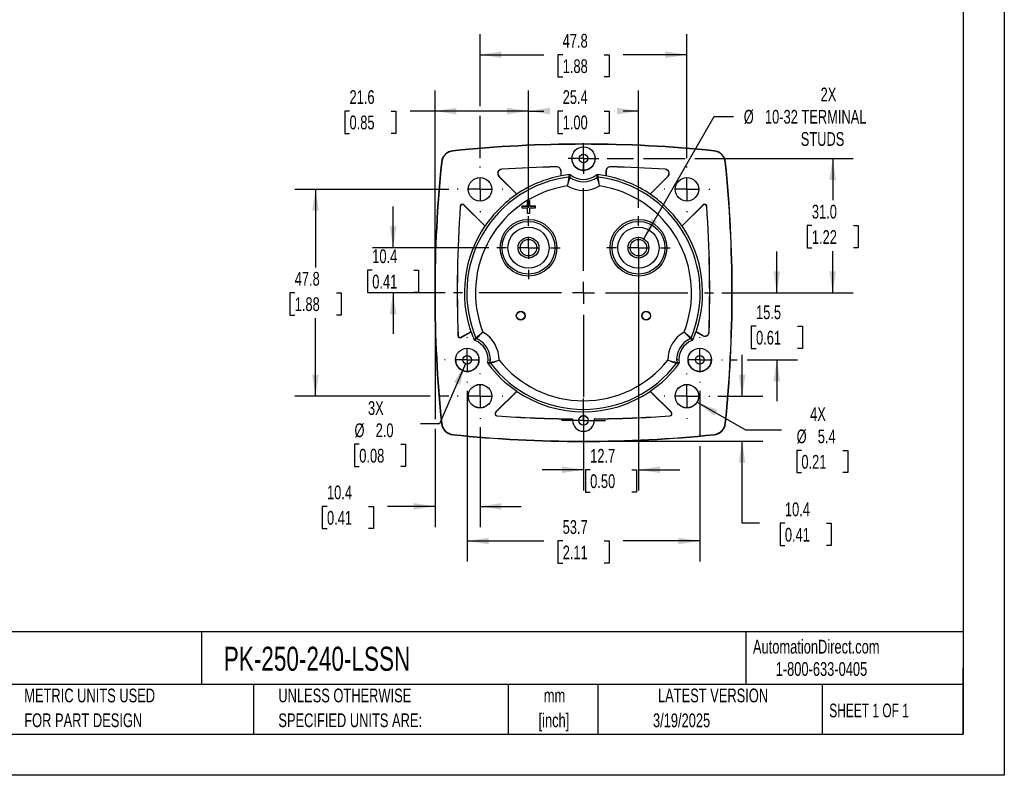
# Model space of a CAD drawing. Header units: millimetres. Extents: x 0 to 419, y 0 to 324.
# Tile 8 of 13: x 192 to 419, y 0 to 175. Entities that reach past the tile are written whole.
import ezdxf

# ---------------------------------------------------------------- set-up
doc = ezdxf.new("R2010")
doc.units = ezdxf.units.MM
doc.header["$LTSCALE"] = 1.5
doc.linetypes.add('CENTERX2', pattern=[20.32, 12.7, -2.54, 2.54, -2.54])
doc.layers.add('CENTER', color=40, linetype='CENTERX2')
doc.layers.add('DIMENSIONS', color=140, linetype='Continuous', lineweight=25)
doc.layers.add('TEXT', color=140, linetype='Continuous', lineweight=25)
doc.styles.add('SLDTEXTSTYLE0', font='TXT', dxfattribs={"width": 0.7})
doc.styles.add('SLDTEXTSTYLE1', font='TXT', dxfattribs={"width": 0.65})
doc.dimstyles.new('SLDDIMSTYLE0', dxfattribs={"dimtxt": 3.237012, "dimasz": 4.953, "dimexe": 0, "dimexo": 0.0625, "dimgap": 0.809253, "dimtad": 0, "dimtih": 1, "dimtoh": 1, "dimrnd": 1e-09, "dimzin": 12, "dimdsep": 46, "dimtxsty": 'SLDTEXTSTYLE0', "dimsah": 1, "dimcen": 0.09, "dimadec": 0, "dimazin": 3, "dimtfac": 1, "dimtofl": 0, "dimtmove": 0, "dimatfit": 3, "dimfxl": 0, "dimfrac": 2, "dimtolj": 1, "dimtzin": 12, "dimarcsym": 0})
doc.dimstyles.new('SLDDIMSTYLE2', dxfattribs={"dimtxt": 3.237012, "dimasz": 4.953, "dimexe": 0, "dimexo": 0.0625, "dimgap": 0.809253, "dimtad": 0, "dimtih": 1, "dimtoh": 1, "dimrnd": 1e-09, "dimzin": 12, "dimdsep": 46, "dimtxsty": 'SLDTEXTSTYLE0', "dimsah": 1, "dimcen": 0.09, "dimadec": 0, "dimazin": 3, "dimtfac": 1, "dimtmove": 0, "dimatfit": 0, "dimfxl": 0, "dimfrac": 2, "dimtolj": 1, "dimtzin": 12, "dimarcsym": 0})
doc.dimstyles.new('SLDDIMSTYLE4', dxfattribs={"dimtxt": 3.237012, "dimasz": 4.953, "dimexe": 0, "dimexo": 0.0625, "dimgap": 0.809253, "dimtad": 0, "dimtih": 1, "dimtoh": 1, "dimrnd": 1e-09, "dimzin": 4, "dimdsep": 46, "dimtxsty": 'SLDTEXTSTYLE0', "dimsah": 1, "dimcen": 0.09, "dimadec": 0, "dimazin": 1, "dimtfac": 1, "dimtofl": 0, "dimtmove": 0, "dimatfit": 3, "dimfxl": 0, "dimfrac": 2, "dimtolj": 1, "dimtzin": 12, "dimarcsym": 0})
doc.dimstyles.new('SLDDIMSTYLE5', dxfattribs={"dimtxt": 3.237012, "dimasz": 4.953, "dimexe": 0, "dimexo": 0.0625, "dimgap": 0.809253, "dimtad": 0, "dimtih": 1, "dimtoh": 1, "dimrnd": 1e-09, "dimzin": 12, "dimdsep": 46, "dimtxsty": 'SLDTEXTSTYLE0', "dimsah": 1, "dimcen": 0, "dimadec": 0, "dimazin": 3, "dimtfac": 1, "dimtofl": 0, "dimtmove": 0, "dimatfit": 3, "dimfxl": 0, "dimfrac": 2, "dimtolj": 1, "dimtzin": 12, "dimarcsym": 0})
doc.dimstyles.new('SLDDIMSTYLE6', dxfattribs={"dimtxt": 3.237012, "dimasz": 4.953, "dimexe": 0, "dimexo": 0.0625, "dimgap": 0.809253, "dimtad": 0, "dimtih": 1, "dimtoh": 1, "dimrnd": 1e-09, "dimzin": 12, "dimdsep": 46, "dimtxsty": 'SLDTEXTSTYLE0', "dimsah": 1, "dimcen": 0, "dimadec": 0, "dimazin": 3, "dimtfac": 1, "dimtofl": 0, "dimtmove": 0, "dimatfit": 3, "dimfxl": 0, "dimfrac": 2, "dimtolj": 1, "dimtzin": 12, "dimarcsym": 0})
doc.dimstyles.new('SLDDIMSTYLE7', dxfattribs={"dimtxt": 3.237012, "dimasz": 4.953, "dimexe": 0, "dimexo": 0.0625, "dimgap": 0.809253, "dimtad": 0, "dimtih": 1, "dimtoh": 1, "dimrnd": 1e-09, "dimzin": 4, "dimdsep": 46, "dimtxsty": 'SLDTEXTSTYLE0', "dimsah": 1, "dimcen": 0, "dimadec": 0, "dimazin": 1, "dimtfac": 1, "dimtofl": 0, "dimtmove": 0, "dimatfit": 3, "dimfxl": 0, "dimfrac": 2, "dimtolj": 1, "dimtzin": 12, "dimarcsym": 0})

# ---------------------------------------------------------------- blocks, each defined once
blk = doc.blocks.new('SW_NOTE_0_1')
at = {"layer": 'TEXT', "color": 0, "linetype": 'CENTERX2', "lineweight": 18, "char_height": 3.175, "attachment_point": 2, "style": 'SLDTEXTSTYLE0'}
for s, insert in [('mm', (4.27, 4.09)), ('[inch]', (4.14, -1.64))]:
    blk.add_mtext(s, dxfattribs=dict(at, insert=insert))
blk = doc.blocks.new('SW_NOTE_0_2')
at = {"layer": 'TEXT', "color": 0, "linetype": 'CENTERX2', "lineweight": 18, "char_height": 3.175, "attachment_point": 1, "style": 'SLDTEXTSTYLE0'}
for s, insert in [('UNLESS OTHERWISE', (0, 4.09)), ('SPECIFIED UNITS ARE:', (0, -1.64))]:
    blk.add_mtext(s, dxfattribs=dict(at, insert=insert))
blk = doc.blocks.new('SW_NOTE_0_6')
at = {"layer": 'TEXT', "color": 0, "linetype": 'CENTERX2', "lineweight": 18, "char_height": 3.175, "attachment_point": 1, "style": 'SLDTEXTSTYLE0'}
for s, insert in [('METRIC UNITS USED', (0, 4.09)), ('FOR PART DESIGN', (0, -1.64))]:
    blk.add_mtext(s, dxfattribs=dict(at, insert=insert))
blk = doc.blocks.new('_D_11')
at = {"layer": 'DIMENSIONS'}
for p, q in [((335.8, 124), (352.11, 152.25)), ((352.11, 152.25), (356.54, 152.25))]:
    blk.add_line(p, q, dxfattribs=at)
blk.add_solid([(335.8, 124), (338.93, 127.91), (337.61, 128.67)], dxfattribs=at)
at = {"layer": 'DIMENSIONS', "char_height": 3.175, "attachment_point": 1, "style": 'SLDTEXTSTYLE0'}
for s, insert in [('2X', (376.67, 158.92)), ('%%c', (358.92, 153.77)), ('10-32 TERMINAL', (363.81, 153.77)), ('STUDS', (372.08, 148.63))]:
    blk.add_mtext(s, dxfattribs=dict(at, insert=insert))
blk = doc.blocks.new('_D_12')
at = {"layer": 'DIMENSIONS'}
for p, q in [((298, 154.64), (298, 171.27)), ((345.8, 142.58), (345.8, 171.27)), ((298, 166.51), (312.7, 166.51)), ((317.09, 166.51), (316, 166.51)), ((316, 166.51), (316, 161.37)), ((326.71, 166.51), (327.79, 166.51)), ((327.79, 166.51), (327.79, 161.37)), ((345.8, 166.51), (331.09, 166.51)), ((316, 161.37), (317.09, 161.37)), ((327.79, 161.37), (326.71, 161.37)), ((298, 142.58), (298, 152.36))]:
    blk.add_line(p, q, dxfattribs=at)
for points in [[(298, 166.51), (302.95, 165.75), (302.95, 167.27)], [(345.8, 166.51), (340.84, 167.27), (340.84, 165.75)]]:
    blk.add_solid(points, dxfattribs=at)
at = {"layer": 'DIMENSIONS', "char_height": 3.175, "attachment_point": 1, "style": 'SLDTEXTSTYLE0'}
for s, insert in [('47.8', (317.09, 171.33)), ('1.88', (317.09, 165.46))]:
    blk.add_mtext(s, dxfattribs=dict(at, insert=insert))
blk = doc.blocks.new('_D_13')
at = {"layer": 'DIMENSIONS'}
for p, q in [((358.54, 87.61), (358.54, 97.14)), ((352.96, 87.61), (363.3, 87.61)), ((323.8, 77.21), (363.3, 77.21)), ((358.54, 58.24), (358.54, 77.21)), ((362.59, 58.24), (358.54, 58.24)), ((368.42, 58.24), (367.33, 58.24)), ((367.33, 58.24), (367.33, 53.09)), ((378.04, 58.24), (379.13, 58.24)), ((379.13, 58.24), (379.13, 53.09)), ((367.33, 53.09), (368.42, 53.09)), ((379.13, 53.09), (378.04, 53.09))]:
    blk.add_line(p, q, dxfattribs=at)
for points in [[(358.54, 87.61), (359.3, 92.57), (357.78, 92.57)], [(358.54, 77.21), (357.78, 72.26), (359.3, 72.26)]]:
    blk.add_solid(points, dxfattribs=at)
at = {"layer": 'DIMENSIONS', "char_height": 3.175, "attachment_point": 1, "style": 'SLDTEXTSTYLE0'}
for s, insert in [('10.4', (368.42, 63.06)), ('0.41', (368.42, 57.19))]:
    blk.add_mtext(s, dxfattribs=dict(at, insert=insert))
blk = doc.blocks.new('_D_14')
at = {"layer": 'DIMENSIONS'}
for p, q in [((287.6, 109.61), (287.6, 82.34)), ((287.6, 80.06), (287.6, 57.38)), ((298, 80.45), (298, 57.38)), ((262.65, 62.14), (261.57, 62.14)), ((261.57, 62.14), (261.57, 57)), ((272.27, 62.14), (273.36, 62.14)), ((273.36, 62.14), (273.36, 57)), ((287.6, 62.14), (276.66, 62.14)), ((298, 62.14), (307.52, 62.14)), ((261.57, 57), (262.65, 57)), ((273.36, 57), (272.27, 57))]:
    blk.add_line(p, q, dxfattribs=at)
for points in [[(287.6, 62.14), (282.64, 62.91), (282.64, 61.38)], [(298, 62.14), (302.95, 61.38), (302.95, 62.91)]]:
    blk.add_solid(points, dxfattribs=at)
at = {"layer": 'DIMENSIONS', "char_height": 3.175, "attachment_point": 1, "style": 'SLDTEXTSTYLE0'}
for s, insert in [('10.4', (262.65, 66.96)), ('0.41', (262.65, 61.09))]:
    blk.add_mtext(s, dxfattribs=dict(at, insert=insert))
blk = doc.blocks.new('_D_15')
at = {"layer": 'DIMENSIONS'}
for p, q in [((334.6, 120.02), (334.6, 65.85)), ((321.9, 79.55), (321.9, 65.85)), ((321.9, 70.61), (312.37, 70.61)), ((323.44, 70.61), (322.35, 70.61)), ((322.35, 70.61), (322.35, 65.47)), ((333.06, 70.61), (334.14, 70.61)), ((334.14, 70.61), (334.14, 65.47)), ((334.6, 70.61), (344.12, 70.61)), ((322.35, 65.47), (323.44, 65.47)), ((334.14, 65.47), (333.06, 65.47))]:
    blk.add_line(p, q, dxfattribs=at)
for points in [[(321.9, 70.61), (316.94, 71.37), (316.94, 69.85)], [(334.6, 70.61), (339.55, 69.85), (339.55, 71.37)]]:
    blk.add_solid(points, dxfattribs=at)
at = {"layer": 'DIMENSIONS', "char_height": 3.175, "attachment_point": 1, "style": 'SLDTEXTSTYLE0'}
for s, insert in [('12.7', (323.44, 75.43)), ('0.50', (323.44, 69.56))]:
    blk.add_mtext(s, dxfattribs=dict(at, insert=insert))
blk = doc.blocks.new('_D_16')
at = {"layer": 'DIMENSIONS'}
for p, q in [((290.83, 135.41), (255.23, 135.41)), ((260, 135.41), (260, 117.38)), ((255.19, 111.51), (254.1, 111.51)), ((254.1, 111.51), (254.1, 106.37)), ((264.81, 111.51), (265.89, 111.51)), ((265.89, 111.51), (265.89, 106.37)), ((254.1, 106.37), (255.19, 106.37)), ((260, 87.61), (260, 105.64)), ((265.89, 106.37), (264.81, 106.37)), ((286.45, 87.61), (255.23, 87.61)), ((290.83, 87.61), (288.74, 87.61))]:
    blk.add_line(p, q, dxfattribs=at)
for points in [[(260, 135.41), (259.23, 130.46), (260.76, 130.46)], [(260, 87.61), (260.76, 92.57), (259.23, 92.57)]]:
    blk.add_solid(points, dxfattribs=at)
at = {"layer": 'DIMENSIONS', "char_height": 3.175, "attachment_point": 1, "style": 'SLDTEXTSTYLE0'}
for s, insert in [('47.8', (255.19, 116.33)), ('1.88', (255.19, 110.46))]:
    blk.add_mtext(s, dxfattribs=dict(at, insert=insert))
blk = doc.blocks.new('_D_17')
at = {"layer": 'DIMENSIONS'}
for p, q in [((327.34, 142.52), (333.45, 142.52)), ((335.74, 142.52), (345.35, 142.52)), ((347.63, 142.52), (384.22, 142.52)), ((379.46, 142.52), (379.46, 132.89)), ((374.65, 127.02), (373.57, 127.02)), ((373.57, 127.02), (373.57, 121.87)), ((384.27, 127.02), (385.36, 127.02)), ((385.36, 127.02), (385.36, 121.87)), ((373.57, 121.87), (374.65, 121.87)), ((379.46, 111.51), (379.46, 121.15)), ((385.36, 121.87), (384.27, 121.87)), ((353.86, 111.51), (384.22, 111.51))]:
    blk.add_line(p, q, dxfattribs=at)
for points in [[(379.46, 142.52), (378.7, 137.57), (380.22, 137.57)], [(379.46, 111.51), (380.22, 116.47), (378.7, 116.47)]]:
    blk.add_solid(points, dxfattribs=at)
at = {"layer": 'DIMENSIONS', "char_height": 3.175, "attachment_point": 1, "style": 'SLDTEXTSTYLE0'}
for s, insert in [('31.0', (374.65, 131.84)), ('1.22', (374.65, 125.97))]:
    blk.add_mtext(s, dxfattribs=dict(at, insert=insert))
blk = doc.blocks.new('_D_18')
at = {"layer": 'DIMENSIONS'}
for p, q in [((366.56, 111.51), (366.56, 121.04)), ((353.86, 111.51), (371.32, 111.51)), ((361.75, 103.77), (360.66, 103.77)), ((360.66, 103.77), (360.66, 98.62)), ((371.37, 103.77), (372.45, 103.77)), ((372.45, 103.77), (372.45, 98.62)), ((360.66, 98.62), (361.75, 98.62)), ((372.45, 98.62), (371.37, 98.62)), ((355.89, 96.02), (357.4, 96.02)), ((359.68, 96.02), (371.32, 96.02)), ((366.56, 96.02), (366.56, 86.5))]:
    blk.add_line(p, q, dxfattribs=at)
for points in [[(366.56, 111.51), (367.32, 116.47), (365.79, 116.47)], [(366.56, 96.02), (365.79, 91.07), (367.32, 91.07)]]:
    blk.add_solid(points, dxfattribs=at)
at = {"layer": 'DIMENSIONS', "char_height": 3.175, "attachment_point": 1, "style": 'SLDTEXTSTYLE0'}
for s, insert in [('15.5', (361.75, 108.59)), ('0.61', (361.75, 102.72))]:
    blk.add_mtext(s, dxfattribs=dict(at, insert=insert))
blk = doc.blocks.new('_D_19')
at = {"layer": 'DIMENSIONS'}
for p, q in [((295.05, 88.88), (295.05, 49.39)), ((348.74, 88.88), (348.74, 78.36)), ((348.74, 76.07), (348.74, 49.39)), ((295.05, 54.15), (312.7, 54.15)), ((317.09, 54.15), (316, 54.15)), ((316, 54.15), (316, 49)), ((326.71, 54.15), (327.79, 54.15)), ((327.79, 54.15), (327.79, 49)), ((348.74, 54.15), (331.09, 54.15)), ((316, 49), (317.09, 49)), ((327.79, 49), (326.71, 49))]:
    blk.add_line(p, q, dxfattribs=at)
for points in [[(295.05, 54.15), (300, 53.39), (300, 54.91)], [(348.74, 54.15), (343.79, 54.91), (343.79, 53.39)]]:
    blk.add_solid(points, dxfattribs=at)
at = {"layer": 'DIMENSIONS', "char_height": 3.175, "attachment_point": 1, "style": 'SLDTEXTSTYLE0'}
for s, insert in [('53.7', (317.09, 58.97)), ('2.11', (317.09, 53.1))]:
    blk.add_mtext(s, dxfattribs=dict(at, insert=insert))
blk = doc.blocks.new('_D_20')
at = {"layer": 'DIMENSIONS'}
for p, q in [((277.91, 121.92), (277.91, 131.45)), ((300, 121.92), (273.15, 121.92)), ((273.1, 116.72), (272.02, 116.72)), ((272.02, 116.72), (272.02, 111.57)), ((282.72, 116.72), (283.81, 116.72)), ((283.81, 116.72), (283.81, 111.57)), ((272.02, 111.57), (273.1, 111.57)), ((289.93, 111.51), (273.15, 111.51)), ((277.91, 111.51), (277.91, 101.99)), ((283.81, 111.57), (282.72, 111.57))]:
    blk.add_line(p, q, dxfattribs=at)
for points in [[(277.91, 121.92), (278.67, 126.88), (277.15, 126.88)], [(277.91, 111.51), (277.15, 106.56), (278.67, 106.56)]]:
    blk.add_solid(points, dxfattribs=at)
at = {"layer": 'DIMENSIONS', "char_height": 3.175, "attachment_point": 1, "style": 'SLDTEXTSTYLE0'}
for s, insert in [('10.4', (273.1, 121.54)), ('0.41', (273.1, 115.67))]:
    blk.add_mtext(s, dxfattribs=dict(at, insert=insert))
blk = doc.blocks.new('_D_21')
at = {"layer": 'DIMENSIONS'}
for p, q in [((309.2, 131.12), (309.2, 158.26)), ((334.6, 131.12), (334.6, 158.26)), ((309.2, 153.5), (312.7, 153.5)), ((317.09, 153.5), (316, 153.5)), ((316, 153.5), (316, 148.35)), ((326.71, 153.5), (327.79, 153.5)), ((327.79, 153.5), (327.79, 148.35)), ((334.6, 153.5), (331.09, 153.5)), ((316, 148.35), (317.09, 148.35)), ((327.79, 148.35), (326.71, 148.35))]:
    blk.add_line(p, q, dxfattribs=at)
for points in [[(309.2, 153.5), (314.15, 152.74), (314.15, 154.26)], [(334.6, 153.5), (329.64, 154.26), (329.64, 152.74)]]:
    blk.add_solid(points, dxfattribs=at)
at = {"layer": 'DIMENSIONS', "char_height": 3.175, "attachment_point": 1, "style": 'SLDTEXTSTYLE0'}
for s, insert in [('25.4', (317.09, 158.32)), ('1.00', (317.09, 152.45))]:
    blk.add_mtext(s, dxfattribs=dict(at, insert=insert))
blk = doc.blocks.new('_D_22')
at = {"layer": 'DIMENSIONS'}
for p, q in [((348.15, 86.25), (359.34, 79.8)), ((359.34, 79.8), (367.67, 79.8)), ((372.23, 75.09), (371.14, 75.09)), ((371.14, 75.09), (371.14, 69.95)), ((381.84, 75.09), (382.93, 75.09)), ((382.93, 75.09), (382.93, 69.95)), ((371.14, 69.95), (372.23, 69.95)), ((382.93, 69.95), (381.84, 69.95))]:
    blk.add_line(p, q, dxfattribs=at)
blk.add_solid([(348.15, 86.25), (352.06, 83.12), (352.82, 84.44)], dxfattribs=at)
at = {"layer": 'DIMENSIONS', "char_height": 3.175, "attachment_point": 1, "style": 'SLDTEXTSTYLE0'}
for s, insert in [('4X', (374.24, 85.06)), ('%%c', (371.13, 79.91)), ('5.4', (376.02, 79.91)), ('0.21', (372.23, 74.04))]:
    blk.add_mtext(s, dxfattribs=dict(at, insert=insert))
blk = doc.blocks.new('_D_23')
at = {"layer": 'DIMENSIONS'}
for p, q in [((287.6, 113.42), (287.6, 158.26)), ((309.2, 131.12), (309.2, 158.26)), ((267.85, 153.5), (266.76, 153.5)), ((266.76, 153.5), (266.76, 148.35)), ((277.47, 153.5), (278.56, 153.5)), ((278.56, 153.5), (278.56, 148.35)), ((287.6, 153.5), (281.86, 153.5)), ((309.2, 153.5), (287.6, 153.5)), ((266.76, 148.35), (267.85, 148.35)), ((278.56, 148.35), (277.47, 148.35))]:
    blk.add_line(p, q, dxfattribs=at)
for points in [[(287.6, 153.5), (292.55, 152.74), (292.55, 154.26)], [(309.2, 153.5), (304.24, 154.26), (304.24, 152.74)]]:
    blk.add_solid(points, dxfattribs=at)
at = {"layer": 'DIMENSIONS', "char_height": 3.175, "attachment_point": 1, "style": 'SLDTEXTSTYLE0'}
for s, insert in [('21.6', (267.85, 158.32)), ('0.85', (267.85, 152.45))]:
    blk.add_mtext(s, dxfattribs=dict(at, insert=insert))
blk = doc.blocks.new('_D_24')
at = {"layer": 'DIMENSIONS'}
for p, q in [((294.65, 95.11), (288.6, 81.2)), ((288.6, 81.2), (284.27, 81.2)), ((270.1, 76.5), (269.01, 76.5)), ((269.01, 76.5), (269.01, 71.36)), ((279.72, 76.5), (280.81, 76.5)), ((280.81, 76.5), (280.81, 71.36)), ((269.01, 71.36), (270.1, 71.36)), ((280.81, 71.36), (279.72, 71.36))]:
    blk.add_line(p, q, dxfattribs=at)
blk.add_solid([(294.65, 95.11), (291.97, 90.87), (293.37, 90.26)], dxfattribs=at)
at = {"layer": 'DIMENSIONS', "char_height": 3.175, "attachment_point": 1, "style": 'SLDTEXTSTYLE0'}
for s, insert in [('3X', (272.11, 86.46)), ('%%c', (269, 81.32)), ('2.0', (273.89, 81.32)), ('0.08', (270.1, 75.45))]:
    blk.add_mtext(s, dxfattribs=dict(at, insert=insert))
blk = doc.blocks.new('SW_CENTERMARKSYMBOL_0')
at = {"layer": 'CENTER', "color": 0}
for p, q in [((0, 5.08), (0, 7.29)), ((0, 0), (0, 2.54)), ((-5.08, 0), (-7.29, 0)), ((0, 0), (-2.54, 0)), ((0, 0), (0, -2.54)), ((0, 0), (2.54, 0)), ((5.08, 0), (7.29, 0)), ((0, -5.08), (0, -7.29))]:
    blk.add_line(p, q, dxfattribs=at)
blk = doc.blocks.new('SW_CENTERMARKSYMBOL_1')
at = {"layer": 'CENTER', "color": 0}
for p, q in [((0, 5.08), (0, 7.29)), ((0, 0), (0, 2.54)), ((-5.08, 0), (-7.29, 0)), ((0, 0), (-2.54, 0)), ((0, 0), (0, -2.54)), ((0, 0), (2.54, 0)), ((5.08, 0), (7.29, 0)), ((0, -5.08), (0, -7.29))]:
    blk.add_line(p, q, dxfattribs=at)
blk = doc.blocks.new('SW_CENTERMARKSYMBOL_2')
at = {"layer": 'CENTER', "color": 0}
for p, q in [((0, 5.08), (0, 5.26)), ((0, 0), (0, 2.54)), ((-5.08, 0), (-5.26, 0)), ((0, 0), (-2.54, 0)), ((0, 0), (0, -2.54)), ((0, 0), (2.54, 0)), ((5.08, 0), (5.26, 0)), ((0, -5.08), (0, -5.26))]:
    blk.add_line(p, q, dxfattribs=at)
blk = doc.blocks.new('SW_CENTERMARKSYMBOL_3')
at = {"layer": 'CENTER', "color": 0}
for p, q in [((0, 5.08), (0, 5.26)), ((0, 0), (0, 2.54)), ((-5.08, 0), (-5.26, 0)), ((0, 0), (-2.54, 0)), ((0, 0), (0, -2.54)), ((0, 0), (2.54, 0)), ((5.08, 0), (5.26, 0)), ((0, -5.08), (0, -5.26))]:
    blk.add_line(p, q, dxfattribs=at)
blk = doc.blocks.new('SW_CENTERMARKSYMBOL_4')
at = {"layer": 'CENTER', "color": 0}
for p, q in [((0, 5.08), (0, 5.26)), ((0, 0), (0, 2.54)), ((-5.08, 0), (-5.26, 0)), ((0, 0), (-2.54, 0)), ((0, 0), (0, -2.54)), ((0, 0), (2.54, 0)), ((5.08, 0), (5.26, 0)), ((0, -5.08), (0, -5.26))]:
    blk.add_line(p, q, dxfattribs=at)
blk = doc.blocks.new('SW_CENTERMARKSYMBOL_5')
at = {"layer": 'CENTER', "color": 0}
for p, q in [((0, 5.08), (0, 5.26)), ((0, 0), (0, 2.54)), ((-5.08, 0), (-5.26, 0)), ((0, 0), (-2.54, 0)), ((0, 0), (0, -2.54)), ((0, 0), (2.54, 0)), ((5.08, 0), (5.26, 0)), ((0, -5.08), (0, -5.26))]:
    blk.add_line(p, q, dxfattribs=at)
blk = doc.blocks.new('SW_CENTERMARKSYMBOL_6')
at = {"layer": 'CENTER', "color": 0}
for p, q in [((0, 5.08), (0, 30.06)), ((0, 0), (0, 2.54)), ((-5.08, 0), (-30.06, 0)), ((0, 0), (-2.54, 0)), ((0, 0), (0, -2.54)), ((0, 0), (2.54, 0)), ((5.08, 0), (30.06, 0)), ((0, -5.08), (0, -30.06))]:
    blk.add_line(p, q, dxfattribs=at)
blk = doc.blocks.new('SW_CENTERMARKSYMBOL_7')
at = {"layer": 'CENTER', "color": 0}
for p, q in [((0, 2.54), (0, 3.54)), ((0, 0), (0, 2.54)), ((-2.54, 0), (-3.54, 0)), ((0, 0), (-2.54, 0)), ((0, 0), (0, -2.54)), ((0, 0), (2.54, 0)), ((2.54, 0), (3.54, 0)), ((0, -2.54), (0, -3.54))]:
    blk.add_line(p, q, dxfattribs=at)
blk = doc.blocks.new('SW_CENTERMARKSYMBOL_8')
at = {"layer": 'CENTER', "color": 0}
for p, q in [((0, 5.08), (0, 5.24)), ((0, 0), (0, 2.54)), ((-5.08, 0), (-5.24, 0)), ((0, 0), (-2.54, 0)), ((0, 0), (0, -2.54)), ((0, 0), (2.54, 0)), ((5.08, 0), (5.24, 0)), ((0, -5.08), (0, -5.24))]:
    blk.add_line(p, q, dxfattribs=at)
blk = doc.blocks.new('SW_CENTERMARKSYMBOL_9')
at = {"layer": 'CENTER', "color": 0}
for p, q in [((0, 2.54), (0, 5.06)), ((0, 0), (0, 2.54)), ((-2.54, 0), (-5.06, 0)), ((0, 0), (-2.54, 0)), ((0, 0), (0, -2.54)), ((0, 0), (2.54, 0)), ((2.54, 0), (5.06, 0)), ((0, -2.54), (0, -5.06))]:
    blk.add_line(p, q, dxfattribs=at)
blk = doc.blocks.new('SW_CENTERMARKSYMBOL_10')
at = {"layer": 'CENTER', "color": 0}
for p, q in [((0, 5.08), (0, 5.24)), ((0, 0), (0, 2.54)), ((-5.08, 0), (-5.24, 0)), ((0, 0), (-2.54, 0)), ((0, 0), (0, -2.54)), ((0, 0), (2.54, 0)), ((5.08, 0), (5.24, 0)), ((0, -5.08), (0, -5.24))]:
    blk.add_line(p, q, dxfattribs=at)

msp = doc.modelspace()

# ---------------------------------------------------------------- linework, layer by layer
at = {"color": 7, "linetype": 'Continuous'}
for p, q in [((419.104, 323.854), (419.104, 0.004)), ((419.104, 0.004), (0.004, 0.004))]:
    msp.add_line(p, q, dxfattribs=at)
for p, q in [((291.728, 144.33), (291.735, 144.262)), ((352.065, 144.33), (352.058, 144.262)), ((289.079, 141.681), (289.148, 141.674)), ((324.616, 142.513), (324.606, 142.746)), ((354.714, 141.681), (354.645, 141.674)), ((303.062, 140.048), (303.018, 140.065)), ((315.694, 140.615), (315.675, 140.596)), ((316.697, 139.596), (316.716, 139.616)), ((316.697, 139.596), (316.697, 138.517)), ((316.716, 138.499), (316.716, 139.616)), ((318.544, 138.258), (318.695, 138.805)), ((318.723, 138.211), (318.881, 138.751)), ((324.912, 138.751), (325.07, 138.211)), ((325.098, 138.805), (325.249, 138.258)), ((327.077, 139.616), (327.097, 139.596)), ((327.077, 139.616), (327.077, 138.499)), ((327.097, 139.596), (327.097, 138.517)), ((328.118, 140.596), (328.099, 140.615)), ((340.775, 140.065), (340.731, 140.048)), ((302.42, 138.343), (302.376, 138.36)), ((302.376, 138.36), (306.478, 134.258)), ((306.479, 134.284), (302.42, 138.343)), ((316.705, 138.518), (316.716, 138.499)), ((327.077, 138.499), (327.088, 138.518)), ((341.373, 138.343), (337.314, 134.284)), ((337.315, 134.258), (341.417, 138.36)), ((341.373, 138.343), (341.417, 138.36)), ((306.472, 134.279), (306.478, 134.258)), ((337.315, 134.258), (337.322, 134.279)), ((308.949, 132.81), (308.947, 132.813)), ((308.947, 132.813), (309.447, 132.813)), ((308.947, 131.563), (308.947, 132.813)), ((308.949, 132.81), (309.444, 132.81)), ((308.949, 131.56), (308.949, 132.81)), ((309.447, 132.813), (309.444, 132.81)), ((309.444, 132.81), (309.444, 131.56)), ((309.447, 132.813), (309.447, 131.563)), ((293.419, 131.492), (293.435, 131.449)), ((294.271, 131.811), (294.288, 131.768)), ((299.151, 126.932), (294.271, 131.811)), ((294.288, 131.768), (299.112, 126.943)), ((307.697, 131.063), (307.697, 131.563)), ((307.697, 131.563), (307.699, 131.56)), ((307.697, 131.563), (308.947, 131.563)), ((307.697, 131.063), (307.699, 131.065)), ((308.947, 131.063), (307.697, 131.063)), ((307.699, 131.065), (307.699, 131.56)), ((307.699, 131.56), (308.949, 131.56)), ((308.949, 131.065), (307.699, 131.065)), ((308.947, 131.563), (308.949, 131.56)), ((308.947, 131.063), (308.949, 131.065)), ((308.947, 129.813), (308.947, 131.063)), ((308.947, 129.813), (308.949, 129.815)), ((309.447, 129.813), (308.947, 129.813)), ((308.949, 129.815), (308.949, 131.065)), ((309.444, 129.815), (308.949, 129.815)), ((309.447, 131.563), (309.444, 131.56)), ((309.444, 131.56), (310.694, 131.56)), ((310.694, 131.065), (309.444, 131.065)), ((309.444, 131.065), (309.444, 129.815)), ((309.447, 131.063), (309.444, 131.065)), ((309.447, 129.813), (309.444, 129.815)), ((309.447, 131.563), (310.697, 131.563)), ((310.697, 131.063), (309.447, 131.063)), ((309.447, 131.063), (309.447, 129.813)), ((310.697, 131.563), (310.694, 131.56)), ((310.694, 131.56), (310.694, 131.065)), ((310.697, 131.063), (310.694, 131.065)), ((310.697, 131.563), (310.697, 131.063)), ((349.522, 131.811), (344.642, 126.932)), ((344.681, 126.943), (349.506, 131.768)), ((349.506, 131.768), (349.522, 131.811)), ((350.358, 131.449), (350.374, 131.492)), ((299.151, 126.932), (299.112, 126.943)), ((344.681, 126.943), (344.642, 126.932)), ((293.647, 101.185), (295.935, 102.506)), ((295.895, 102.505), (293.665, 101.218)), ((295.895, 102.505), (295.935, 102.506)), ((347.858, 102.506), (347.898, 102.505)), ((347.858, 102.506), (349.424, 101.602)), ((349.406, 101.635), (347.898, 102.505)), ((350.923, 102.437), (350.905, 102.47)), ((292.916, 101.634), (292.897, 101.601)), ((293.665, 101.218), (293.647, 101.185)), ((296.66, 100.639), (297.058, 101.044)), ((296.799, 100.505), (297.188, 100.912)), ((346.605, 100.912), (346.994, 100.505)), ((346.735, 101.044), (347.133, 100.639)), ((349.406, 101.635), (349.424, 101.602)), ((297.769, 96.013), (297.759, 96.246)), ((351.463, 96.013), (351.453, 96.246)), ((300.361, 95.415), (299.815, 95.282)), ((300.411, 95.237), (299.862, 95.095)), ((343.932, 95.095), (343.382, 95.237)), ((343.978, 95.282), (343.432, 95.415)), ((306.478, 88.767), (301.598, 83.888)), ((301.641, 83.904), (306.466, 88.729)), ((306.466, 88.729), (306.478, 88.767)), ((337.327, 88.729), (337.315, 88.767)), ((342.195, 83.888), (337.315, 88.767)), ((337.327, 88.729), (342.152, 83.904)), ((301.598, 83.888), (301.641, 83.904)), ((301.917, 83.035), (301.961, 83.051)), ((319.397, 82.374), (319.377, 82.355)), ((319.377, 82.355), (319.377, 82.013)), ((319.377, 82.013), (319.397, 82.013)), ((319.397, 82.013), (319.397, 82.374)), ((324.416, 82.355), (324.397, 82.374)), ((324.397, 82.374), (324.397, 82.013)), ((324.397, 82.013), (324.416, 82.013)), ((324.416, 82.013), (324.416, 82.355)), ((341.833, 83.051), (341.876, 83.035)), ((342.152, 83.904), (342.195, 83.888)), ((289.148, 81.351), (289.079, 81.344)), ((354.714, 81.344), (354.645, 81.351)), ((291.728, 78.695), (291.735, 78.764)), ((352.065, 78.695), (352.058, 78.764))]:
    msp.add_line(p, q)
at = {"flags": 128}
for points in [[(324.486, 141.683), (324.577, 142.053), (324.616, 142.513)], [(297.639, 95.183), (297.73, 95.553), (297.769, 96.013)], [(351.333, 95.183), (351.423, 95.553), (351.463, 96.013)]]:
    msp.add_lwpolyline(points, dxfattribs=at)
for centre, radius in [((321.897, 142.524), 2.7), ((321.897, 142.524), 1), ((297.997, 135.413), 2.719), ((297.997, 135.413), 2.7), ((345.797, 135.413), 2.719), ((345.797, 135.413), 2.7), ((309.197, 121.913), 6.558), ((309.197, 121.913), 6.1), ((334.597, 121.913), 6.558), ((334.597, 121.913), 6.1), ((309.197, 121.924), 4.75), ((334.597, 121.924), 4.75), ((309.197, 121.924), 2.4), ((309.197, 121.924), 1.9), ((334.597, 121.924), 2.4), ((334.597, 121.924), 1.9), ((307.397, 106.211), 1.015), ((307.397, 106.211), 0.95), ((336.397, 106.211), 1.015), ((336.397, 106.211), 0.95), ((295.05, 96.024), 2.7), ((348.743, 96.024), 2.7), ((295.05, 96.024), 1), ((348.743, 96.024), 1), ((297.997, 87.613), 2.719), ((297.997, 87.613), 2.7), ((345.797, 87.613), 2.719), ((345.797, 87.613), 2.7), ((321.897, 82.013), 1.111), ((321.897, 82.013), 1.1)]:
    msp.add_circle(centre, radius)
for centre, radius, start, end in [((321.897, -148.187), 294.069, 84.11164, 95.88836), ((321.897, -148.187), 294, 84.11164, 95.88836), ((292.032, 141.377), 2.969, 95.88836, 174.11164), ((292.032, 141.377), 2.9, 95.88836, 174.11164), ((351.761, 141.377), 2.9, 5.88836, 84.11164), ((351.761, 141.377), 2.969, 5.88836, 84.11164), ((581.597, 111.513), 294.069, 174.11164, 185.88836), ((581.597, 111.513), 294, 174.11164, 185.88836), ((321.897, 142.513), 2.7, 179.88574, 0), ((62.197, 111.513), 294, 354.11164, 5.88836), ((62.197, 111.513), 294.069, 354.11164, 5.88836), ((303.083, 139.067), 1, 93.74164, 225.0049), ((303.127, 139.05), 1, 93.73301, 225.00498), ((321.897, -148.237), 288.919, 91.23006, 93.74645), ((321.897, -148.237), 288.9, 91.23397, 93.73802), ((315.697, 139.596), 1, 359.99935, 91.23463), ((315.716, 139.616), 1, 359.99933, 91.23073), ((321.897, 111.513), 27.479, 96.68982, 100.86738), ((318.725, 138.556), 0.25, 51.27825, 96.69007), ((321.897, 142.513), 4.821, 231.2785, 308.7215), ((325.069, 138.556), 0.25, 83.30993, 128.72175), ((321.897, 111.513), 27.479, 79.13262, 83.31018), ((328.077, 139.616), 1, 88.76927, 180.00067), ((328.097, 139.596), 1, 88.76537, 180.00065), ((321.897, -148.237), 288.919, 86.25355, 88.76994), ((321.897, -148.237), 288.9, 86.26198, 88.76603), ((340.666, 139.05), 1, 314.99503, 86.26693), ((340.71, 139.067), 1, 314.99515, 86.25849), ((321.897, 111.513), 26.955, 97.14505, 202.85495), ((321.897, 111.513), 27.5, 100.88122, 124.11878), ((350.684, 131.289), 32.887, 167.7661, 171.43529), ((342.884, 130.443), 25.379, 162.17591, 166.91861), ((318.575, 138.01), 0.25, 53.59047, 97.13786), ((321.897, 142.513), 5.345, 233.58327, 306.41673), ((325.218, 138.01), 0.25, 82.86261, 126.40953), ((300.79, 130.41), 25.503, 13.09287, 17.81261), ((321.897, 111.513), 26.955, 337.14505, 82.85495), ((293.04, 131.277), 32.957, 8.56858, 12.23003), ((321.897, 111.513), 27.5, 55.88122, 79.11878), ((321.896, 111.513), 24.955, 98.60159, 201.39841), ((321.897, 111.513), 27.479, 124.13262, 145.86738), ((321.897, 142.513), 7.345, 239.45506, 300.54494), ((321.897, 111.513), 24.955, 338.60159, 81.39841), ((321.897, 111.513), 27.479, 34.13262, 55.86738), ((293.918, 131.458), 0.5, 44.99513, 176.03956), ((349.875, 131.458), 0.5, 3.96044, 135.00487), ((581.647, 111.513), 288.919, 176.03468, 181.96598), ((581.647, 111.513), 288.9, 176.04306, 181.95963), ((293.934, 131.414), 0.5, 44.99513, 176.04794), ((349.859, 131.414), 0.5, 3.95206, 135.00487), ((62.147, 111.513), 288.9, 358.20623, 3.95694), ((62.147, 111.513), 288.919, 358.19984, 3.96532), ((321.897, 111.513), 27.517, 145.89274, 199.10726), ((321.897, 111.513), 27.517, 340.89274, 34.10726), ((321.897, 111.513), 27.479, 199.13262, 203.31018), ((319.208, 76.641), 32.957, 128.56858, 132.23003), ((316.084, 83.785), 25.503, 133.09287, 137.81261), ((295.05, 96.013), 7.345, 359.45506, 60.54494), ((348.743, 96.013), 7.345, 119.45506, 180.54494), ((327.797, 83.872), 25.379, 42.17591, 46.91861), ((324.63, 76.694), 32.887, 47.7661, 51.43529), ((321.897, 111.513), 27.479, 336.68982, 340.86738), ((349.906, 102.501), 1, 239.99757, 358.20864), ((349.924, 102.468), 1, 239.99763, 358.20226), ((293.397, 101.618), 0.5, 181.96359, 300.00239), ((293.415, 101.651), 0.5, 181.95724, 300.00239), ((296.89, 100.738), 0.25, 203.30993, 248.72175), ((295.05, 96.013), 4.821, 351.2785, 68.7215), ((297.288, 101.141), 0.25, 202.86261, 246.40953), ((295.05, 96.013), 5.345, 353.58327, 66.41673), ((348.743, 96.013), 5.345, 113.58327, 186.41673), ((348.743, 96.013), 4.821, 111.2785, 188.7215), ((346.505, 101.141), 0.25, 293.59047, 337.13786), ((346.903, 100.738), 0.25, 291.27825, 336.69007), ((295.05, 96.013), 2.7, 179.88584, 0), ((295.009, 120.224), 25.379, 282.17591, 286.91861), ((290.376, 126.555), 32.887, 287.7661, 291.43529), ((321.897, 111.512), 24.955, 218.60159, 321.39841), ((353.441, 126.621), 32.957, 248.56858, 252.23003), ((348.815, 120.343), 25.503, 253.09287, 257.81261), ((348.743, 96.013), 2.7, 179.88582, 0), ((300.062, 95.244), 0.25, 171.27825, 216.69007), ((321.897, 111.513), 27.479, 216.68982, 235.86738), ((300.61, 95.387), 0.25, 173.59047, 217.13786), ((321.897, 111.513), 26.955, 217.14505, 322.85495), ((321.897, 111.513), 27.479, 304.13262, 323.31018), ((343.183, 95.387), 0.25, 322.86261, 6.40953), ((343.731, 95.244), 0.25, 323.30993, 8.72175), ((321.897, 111.513), 27.517, 235.89274, 304.10726), ((301.952, 83.534), 0.5, 134.99513, 266.03956), ((301.995, 83.55), 0.5, 134.99513, 266.04794), ((321.897, 371.263), 288.919, 266.03468, 269.50041), ((321.897, 371.263), 288.9, 266.04306, 269.50418), ((321.897, 82.013), 2.519, 180, 0), ((321.897, 82.013), 2.5, 180, 0), ((321.897, 371.263), 288.9, 270.49582, 273.95694), ((321.897, 371.263), 288.919, 270.49959, 273.96532), ((341.798, 83.55), 0.5, 273.95206, 45.00487), ((341.842, 83.534), 0.5, 273.96044, 45.00487), ((292.032, 81.649), 2.969, 185.88836, 264.11164), ((292.032, 81.649), 2.9, 185.88836, 264.11164), ((351.761, 81.649), 2.9, 275.88836, 354.11164), ((351.761, 81.649), 2.969, 275.88836, 354.11164), ((321.897, 371.213), 294.069, 264.11164, 275.88836), ((321.897, 371.213), 294, 264.11164, 275.88836)]:
    msp.add_arc(centre, radius, start, end)
at = {"layer": 'TEXT'}
for p, q in [((409.575, 314.325), (409.575, 9.525)), ((409.575, 33.189), (9.525, 33.189)), ((233.638, 33.189), (233.638, 20.955)), ((359.363, 33.189), (359.363, 20.955)), ((409.575, 9.525), (409.575, 24.765)), ((409.575, 20.955), (9.525, 20.955)), ((245.67, 20.955), (245.67, 9.525)), ((304.536, 20.955), (304.536, 9.525)), ((325.218, 20.955), (325.218, 9.525)), ((377.023, 20.955), (377.023, 9.525)), ((9.525, 9.525), (409.575, 9.525))]:
    msp.add_line(p, q, dxfattribs=at)

# ---------------------------------------------------------------- block references
at = {"layer": 'CENTER'}
for name, p in [('SW_CENTERMARKSYMBOL_7', (321.897, 142.524)), ('SW_CENTERMARKSYMBOL_6', (321.897, 111.513)), ('SW_CENTERMARKSYMBOL_3', (297.997, 135.413)), ('SW_CENTERMARKSYMBOL_2', (345.797, 135.413)), ('SW_CENTERMARKSYMBOL_0', (309.197, 121.924)), ('SW_CENTERMARKSYMBOL_1', (334.597, 121.924)), ('SW_CENTERMARKSYMBOL_10', (295.05, 96.024)), ('SW_CENTERMARKSYMBOL_8', (348.743, 96.024)), ('SW_CENTERMARKSYMBOL_4', (297.997, 87.613)), ('SW_CENTERMARKSYMBOL_5', (345.797, 87.613)), ('SW_CENTERMARKSYMBOL_9', (321.897, 82.013))]:
    msp.add_blockref(name, p, dxfattribs=at)
at = {"layer": 'TEXT', "linetype": 'CENTERX2', "lineweight": 18}
for name, p in [('SW_NOTE_0_6', (192.718, 15.953)), ('SW_NOTE_0_2', (251.412, 15.953)), ('SW_NOTE_0_1', (310.929, 15.939))]:
    msp.add_blockref(name, p, dxfattribs=at)

# ---------------------------------------------------------------- texts
for s, insert, char_height, attachment_point, style in [('PK-250-240-LSSN', (238.812, 29.718), 5.55625, 1, 'SLDTEXTSTYLE0'), ('AutomationDirect.com', (361.042, 31.315), 3.175, 1, 'SLDTEXTSTYLE0'), ('1-800-633-0405', (366.287, 26.156), 3.175, 1, 'SLDTEXTSTYLE0'), ('LATEST VERSION', (351.828, 20.046), 3.175, 2, 'SLDTEXTSTYLE0'), ('SHEET 1 OF 1', (378.662, 16.577), 3.175, 1, 'SLDTEXTSTYLE1'), ('3/19/2025', (344.552, 14.291), 3.175, 2, 'SLDTEXTSTYLE0')]:
    msp.add_mtext(s, dxfattribs=dict(at, insert=insert, char_height=char_height, attachment_point=attachment_point, style=style))

# ---------------------------------------------------------------- dimensions: what is measured, and where the dimension line sits
at = {"layer": 'DIMENSIONS'}
for base, p1, p2, dimstyle, picture, middle in [((297.997, 166.51), (345.797, 140.672), (297.997, 140.672), 'SLDDIMSTYLE0', '_D_12', (321.897, 166.51)), ((287.597, 153.499), (309.197, 129.214), (287.597, 111.513), 'SLDDIMSTYLE0', '_D_23', (272.66, 153.499)), ((334.597, 153.499), (309.197, 129.214), (334.597, 129.214), 'SLDDIMSTYLE0', '_D_21', (321.897, 153.499)), ((334.597, 70.611), (321.897, 81.455), (334.597, 121.924), 'SLDDIMSTYLE2', '_D_15', (328.247, 70.611)), ((287.597, 62.144), (297.997, 82.354), (287.597, 111.513), 'SLDDIMSTYLE2', '_D_14', (267.463, 62.144)), ((295.05, 54.148), (348.743, 90.784), (295.05, 90.784), 'SLDDIMSTYLE0', '_D_19', (321.897, 54.148))]:
    dim = msp.add_linear_dim(base=base, p1=p1, p2=p2, dimstyle=dimstyle, dxfattribs=at)
    dim.commit()
    dim.dimension.update_dxf_attribs({"geometry": picture, "text_midpoint": middle, "dimtype": 160})
dim = msp.add_diameter_dim_2p(p1=(333.397, 119.845), p2=(335.797, 124.002), text='2X\\P%%c10-32 TERMINAL\\PSTUDS', dimstyle='SLDDIMSTYLE5', override={"dimpost": '<>'}, dxfattribs=at)
dim.commit()
dim.dimension.update_dxf_attribs({"geometry": '_D_11', "text_midpoint": (379.462, 152.253), "dimtype": 163})
for base, p1, p2, dimstyle, picture, middle in [((379.462, 111.513), (325.437, 142.524), (351.954, 111.513), 'SLDDIMSTYLE4', '_D_17', (379.462, 127.018)), ((259.997, 87.613), (292.737, 135.413), (292.737, 87.613), 'SLDDIMSTYLE0', '_D_16', (259.997, 111.513)), ((277.912, 121.924), (291.839, 111.513), (301.907, 121.924), 'SLDDIMSTYLE2', '_D_20', (277.912, 116.718)), ((366.556, 96.024), (351.954, 111.513), (353.983, 96.024), 'SLDDIMSTYLE2', '_D_18', (366.556, 103.768)), ((358.539, 77.213), (351.056, 87.613), (321.897, 77.213), 'SLDDIMSTYLE2', '_D_13', (358.539, 58.238))]:
    dim = msp.add_linear_dim(base=base, p1=p1, p2=p2, angle=90, dimstyle=dimstyle, dxfattribs=at)
    dim.commit()
    dim.dimension.update_dxf_attribs({"geometry": picture, "text_midpoint": middle, "dimtype": 160})
for p1, p2, text, dimstyle, picture, middle in [((295.449, 96.94), (294.651, 95.107), '3X\\P<>', 'SLDDIMSTYLE7', '_D_24', (274.91, 79.073)), ((343.442, 88.972), (348.151, 86.253), '4X\\P<>', 'SLDDIMSTYLE6', '_D_22', (377.035, 77.667))]:
    dim = msp.add_diameter_dim_2p(p1=p1, p2=p2, text=text, dimstyle=dimstyle, dxfattribs=at)
    dim.commit()
    dim.dimension.update_dxf_attribs({"geometry": picture, "text_midpoint": middle, "dimtype": 163})

doc.saveas('drawing.dxf')
